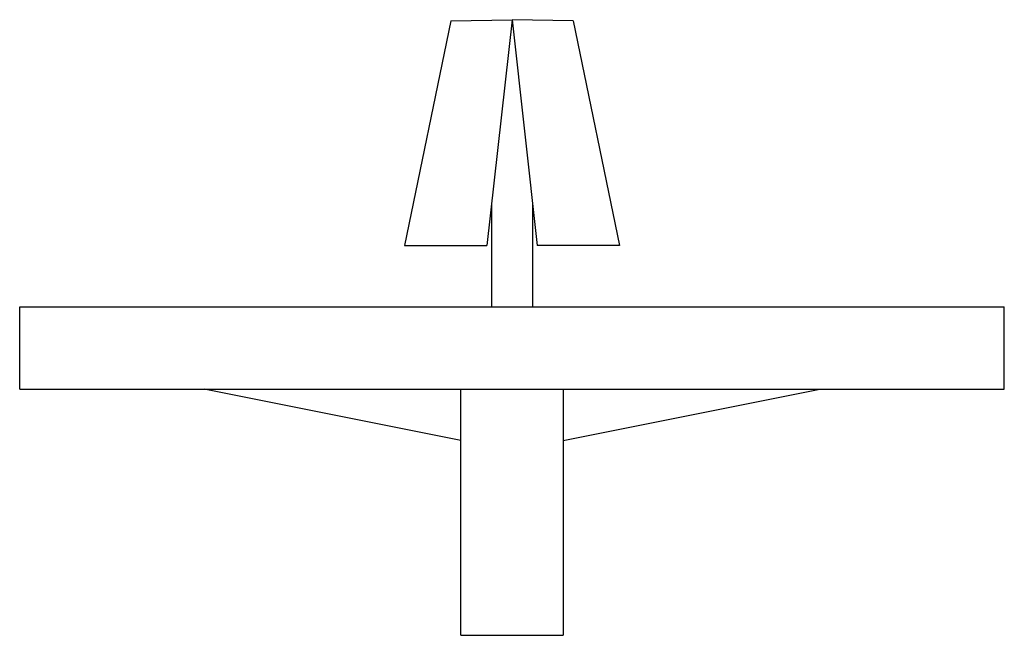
# Model space of a CAD drawing. Extents: x 973 to 1021, y 49 to 79.
import ezdxf

# ---------------------------------------------------------------- set-up
doc = ezdxf.new("R2010")
doc.units = 0
doc.layers.get('0').update_dxf_attribs({"linetype": 'CONTINUOUS'})

msp = doc.modelspace()

# ---------------------------------------------------------------- linework, layer by layer
at = {"color": 0}
for p, q in [((994.024465, 78.941726), (991.753162, 68)), ((994.024465, 78.941726), (997, 79)), ((997, 79), (995.777778, 68)), ((999.975535, 78.941726), (997, 79)), ((997, 79), (998.222222, 68)), ((999.975535, 78.941726), (1002.246838, 68)), ((996, 70), (996, 65)), ((998, 70), (998, 65)), ((991.753162, 68), (995.777778, 68)), ((1002.246838, 68), (998.222222, 68)), ((973, 65), (1021, 65)), ((973, 61), (973, 65)), ((1021, 61), (1021, 65)), ((973, 61), (1021, 61)), ((994.5, 58.5), (982, 61)), ((994.5, 49), (994.5, 61)), ((999.5, 58.5), (1012, 61)), ((999.5, 61), (999.5, 49)), ((994.5, 49), (999.5, 49))]:
    msp.add_line(p, q, dxfattribs=at)

doc.saveas('drawing.dxf')
